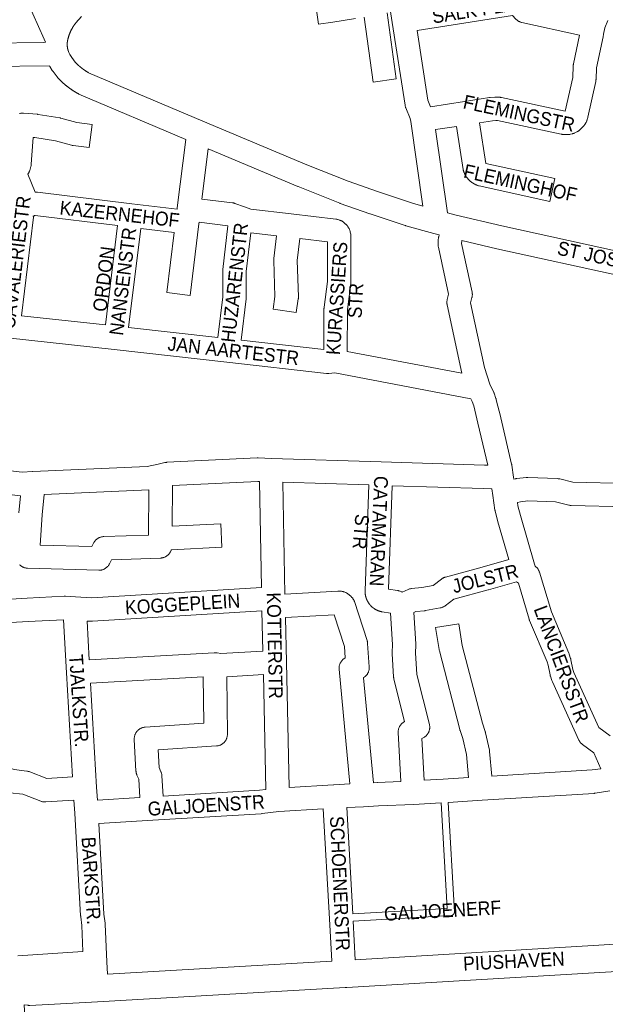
# Paper-space layout 'Layout1' of a CAD drawing. Header units: metres. Extents: x 123097 to 144122, y 392739 to 407589.
# Tile 202 of 256: x 134579 to 134905, y 395987 to 396534. Entities that reach past the tile are written whole.
import ezdxf
from ezdxf.enums import TextEntityAlignment as Align

# ---------------------------------------------------------------- set-up
doc = ezdxf.new("R2010")
doc.units = ezdxf.units.M
doc.header["$MEASUREMENT"] = 0
for name, color, linetype, lineweight in [('gs-anno-wegen algemeen tekst', 7, 'Continuous', 0), ('gs-knt-aanvullende hoofdweg', 7, 'Continuous', 0), ('gs-knt-paden', 7, 'Continuous', 0), ('gs-knt-wegen algemeen', 7, 'Continuous', 0)]:
    doc.layers.add(name, color=color, linetype=linetype, lineweight=lineweight)
doc.styles.add('Style-Arial', font='arial.ttf')

psp = doc.layouts.get("Layout1")

# ---------------------------------------------------------------- linework, layer by layer
at = {"layer": 'gs-knt-aanvullende hoofdweg', "color": 7, "linetype": 'Continuous', "flags": 128}
for points in [[(134766.099, 396011.73), (134923.108, 396021.067), (134923.243, 396021.074), (134926.462, 396021.207), (134926.594, 396021.212), (134926.716, 396021.217), (134939.621, 396021.541), (134939.853, 396021.543), (134940.085, 396021.538), (134947.711, 396021.258)], [(134628.266, 396003.743), (134753.101, 396010.969)], [(134957.747, 396003.914), (134952.966, 396005.13), (134947.715, 396006.228), (134939.765, 396006.52), (134927.221, 396006.205), (134761.44, 395996.406), (134761.43, 395996.406), (134760.469, 395996.35), (134760.46, 395996.35), (134622.638, 395988.373), (134622.598, 395988.37), (134585.082, 395986.398), (134584.738, 395986.388), (134584.393, 395986.394), (134584.049, 395986.415), (134583.706, 395986.453), (134581.928, 395986.687), (134583.808, 395953.983)]]:
    psp.add_lwpolyline(points, dxfattribs=at)
at = {"layer": 'gs-knt-paden', "color": 7, "linetype": 'Continuous', "flags": 128}
for points in [[(134764.652, 396037.237), (134817.111, 396040.212), (134813.778, 396099.003)], [(134817.79, 396099.246), (134821.239, 396038.433), (134821.242, 396038.337), (134821.24, 396038.242), (134821.235, 396038.146), (134821.224, 396038.051), (134821.209, 396037.957), (134821.19, 396037.863), (134821.166, 396037.77), (134821.137, 396037.679), (134821.105, 396037.589), (134821.068, 396037.501), (134821.027, 396037.414), (134820.982, 396037.33), (134820.933, 396037.248), (134820.88, 396037.168), (134820.823, 396037.091), (134820.763, 396037.017), (134820.699, 396036.945), (134820.632, 396036.877), (134820.562, 396036.812), (134820.489, 396036.75), (134820.413, 396036.692), (134820.334, 396036.638), (134820.253, 396036.587), (134820.169, 396036.541), (134820.083, 396036.498), (134819.996, 396036.46), (134819.907, 396036.426), (134819.816, 396036.396), (134819.724, 396036.37), (134819.63, 396036.349), (134819.536, 396036.332), (134819.441, 396036.32), (134819.346, 396036.312), (134764.879, 396033.224)]]:
    psp.add_lwpolyline(points, dxfattribs=at)
at = {"layer": 'gs-knt-wegen algemeen', "color": 7, "linetype": 'Continuous', "flags": 128}
for points in [[(134593.779, 396521.823), (134592.994, 396523.588), (134583.633, 396544.638), (134583.563, 396544.801), (134583.497, 396544.966), (134578.248, 396558.751), (134572.921, 396568.81), (134572.824, 396569.001), (134572.734, 396569.194), (134572.649, 396569.39), (134568.496, 396579.533), (134568.424, 396579.719), (134558.225, 396606.979), (134558.126, 396607.263), (134558.04, 396607.552), (134557.968, 396607.845), (134557.909, 396608.141), (134554.494, 396627.705)], [(134803.708, 396430.748), (134796.922, 396477.724), (134796.657, 396479.433), (134794.181, 396485.324), (134794.065, 396485.619), (134793.963, 396485.921), (134793.877, 396486.227), (134793.805, 396486.536), (134793.749, 396486.849), (134786.622, 396532.838), (134778.92, 396582.609)], [(134613.762, 396536.238), (134610.671, 396532.651), (134610.566, 396532.52), (134610.463, 396532.388), (134610.361, 396532.255), (134610.26, 396532.122), (134610.16, 396531.988), (134610.06, 396531.854), (134609.962, 396531.718), (134609.865, 396531.582), (134609.768, 396531.445), (134609.673, 396531.308), (134609.578, 396531.169), (134609.485, 396531.031), (134609.392, 396530.891), (134609.301, 396530.751), (134609.21, 396530.61), (134609.121, 396530.469), (134609.033, 396530.326), (134608.945, 396530.184), (134608.859, 396530.04), (134608.774, 396529.897), (134608.689, 396529.752), (134608.606, 396529.607), (134608.524, 396529.461), (134608.443, 396529.315), (134608.362, 396529.167), (134608.283, 396529.02), (134608.205, 396528.872), (134608.128, 396528.724), (134608.052, 396528.574), (134607.978, 396528.425), (134607.904, 396528.274), (134607.831, 396528.124), (134607.759, 396527.972), (134607.689, 396527.821), (134607.62, 396527.668), (134607.551, 396527.515), (134607.484, 396527.362), (134607.418, 396527.208), (134607.353, 396527.054), (134607.289, 396526.9), (134607.226, 396526.744), (134607.164, 396526.589), (134607.104, 396526.432), (134607.044, 396526.276), (134606.986, 396526.119), (134606.929, 396525.962), (134606.872, 396525.804), (134606.818, 396525.646), (134606.764, 396525.487), (134606.711, 396525.329), (134606.659, 396525.169), (134606.609, 396525.01), (134606.56, 396524.85), (134606.512, 396524.69), (134606.465, 396524.529), (134606.419, 396524.368), (134606.374, 396524.207), (134606.33, 396524.045), (134606.288, 396523.883), (134606.247, 396523.721), (134606.207, 396523.558), (134606.168, 396523.396), (134606.13, 396523.232), (134606.094, 396523.07), (134606.075, 396522.982), (134606.057, 396522.894), (134606.04, 396522.806), (134606.024, 396522.718), (134606.008, 396522.629), (134605.993, 396522.541), (134605.978, 396522.452), (134605.964, 396522.364), (134605.951, 396522.274), (134605.939, 396522.186), (134605.927, 396522.097), (134605.916, 396522.008), (134605.906, 396521.918), (134605.896, 396521.829), (134605.888, 396521.74), (134605.879, 396521.651), (134605.872, 396521.561), (134605.865, 396521.472), (134605.859, 396521.382), (134605.854, 396521.293), (134605.849, 396521.203), (134605.845, 396521.113), (134605.842, 396521.023), (134605.839, 396520.934), (134605.837, 396520.844), (134605.836, 396520.754), (134605.836, 396520.664), (134605.836, 396520.575), (134605.837, 396520.485), (134605.838, 396520.395), (134605.841, 396520.306), (134605.844, 396520.216), (134605.848, 396520.126), (134605.852, 396520.037), (134605.857, 396519.947), (134605.863, 396519.858), (134605.869, 396519.768), (134605.877, 396519.679), (134605.885, 396519.589), (134605.893, 396519.5), (134605.903, 396519.41), (134605.913, 396519.321), (134605.923, 396519.232), (134605.935, 396519.143), (134605.947, 396519.054), (134605.96, 396518.966), (134605.973, 396518.877), (134605.987, 396518.788), (134606.002, 396518.699), (134606.018, 396518.611), (134606.034, 396518.523), (134606.051, 396518.435), (134606.069, 396518.347), (134606.087, 396518.259), (134606.106, 396518.171), (134606.126, 396518.084), (134606.146, 396517.996), (134606.167, 396517.909), (134606.189, 396517.822), (134606.211, 396517.735), (134606.235, 396517.648), (134606.258, 396517.562), (134606.283, 396517.475), (134606.308, 396517.389), (134606.35, 396517.248)], [(134890.861, 396525.851), (134858.781, 396532.816), (134858.49, 396532.886), (134858.202, 396532.97), (134857.919, 396533.067), (134857.64, 396533.176), (134857.367, 396533.299), (134857.099, 396533.434), (134856.838, 396533.58), (134856.584, 396533.739), (134856.338, 396533.91), (134856.1, 396534.091), (134855.87, 396534.283), (134855.649, 396534.486), (134855.438, 396534.698), (134853.605, 396536.632), (134800.485, 396528.397)], [(134906.664, 396533.955), (134904.923, 396529.925), (134904.101, 396526.331), (134904.1, 396526.035), (134904.085, 396525.737), (134904.057, 396525.44), (134904.015, 396525.145), (134903.96, 396524.852), (134900.298, 396507.631), (134900.01, 396501.152), (134899.991, 396500.873), (134899.961, 396500.595), (134899.919, 396500.319), (134899.864, 396500.045), (134895.518, 396480.25), (134895.46, 396480.008), (134895.393, 396479.769), (134895.317, 396479.533), (134894.874, 396478.242), (134894.782, 396477.991), (134894.679, 396477.744), (134894.567, 396477.501), (134894.445, 396477.263), (134894.313, 396477.03), (134893.754, 396476.089), (134893.608, 396475.856), (134893.453, 396475.628), (134893.288, 396475.408), (134893.114, 396475.194), (134892.932, 396474.989), (134892.74, 396474.791), (134892.541, 396474.601), (134890.803, 396473.019), (134890.624, 396472.862), (134890.562, 396472.81), (134890.375, 396472.661), (134890.311, 396472.612), (134890.117, 396472.474), (134890.05, 396472.428), (134889.85, 396472.299), (134889.78, 396472.256), (134889.574, 396472.137), (134889.503, 396472.098), (134889.294, 396471.992)], [(134800.485, 396528.397), (134806.493, 396489.632), (134808.019, 396486)], [(134882.913, 396483.555), (134887.027, 396502.29), (134887.315, 396508.747), (134887.332, 396509.015), (134887.36, 396509.282), (134887.4, 396509.548), (134887.45, 396509.812), (134890.861, 396525.851)], [(134467.865, 396521.239), (134469.041, 396521.241), (134489.765, 396521.262), (134562.475, 396521.338), (134592.844, 396521.729)], [(134592.844, 396521.729), (134592.848, 396521.73)], [(134592.844, 396521.729), (134592.848, 396521.73)], [(134592.848, 396521.73), (134593.779, 396521.823)], [(134606.35, 396517.248), (134606.352, 396517.244), (134606.353, 396517.24)], [(134606.35, 396517.248), (134606.352, 396517.244), (134606.353, 396517.24)], [(134606.353, 396517.24), (134606.783, 396516.105), (134607.338, 396514.984), (134608.388, 396513.292), (134610.316, 396510.845), (134611.539, 396509.494), (134611.627, 396509.411), (134611.715, 396509.33), (134611.805, 396509.248), (134611.894, 396509.166), (134611.983, 396509.085), (134612.073, 396509.005), (134612.163, 396508.924), (134612.253, 396508.844), (134612.344, 396508.764), (134612.435, 396508.685), (134612.526, 396508.605), (134612.618, 396508.527), (134612.71, 396508.448), (134612.802, 396508.37), (134612.894, 396508.292), (134612.987, 396508.215), (134613.08, 396508.137), (134613.173, 396508.061), (134613.266, 396507.984), (134613.36, 396507.908), (134613.454, 396507.832), (134613.548, 396507.757), (134613.643, 396507.681), (134613.737, 396507.607), (134613.833, 396507.532), (134613.928, 396507.458), (134614.024, 396507.384), (134614.119, 396507.311), (134614.216, 396507.238), (134614.312, 396507.165), (134614.409, 396507.092), (134614.505, 396507.02), (134614.603, 396506.949), (134614.7, 396506.877), (134614.798, 396506.806), (134614.895, 396506.736), (134614.994, 396506.665), (134615.092, 396506.595), (134615.191, 396506.525), (134615.29, 396506.456), (134615.389, 396506.387), (134615.488, 396506.319), (134615.588, 396506.25), (134615.688, 396506.183), (134615.788, 396506.115), (134615.888, 396506.048), (134615.989, 396505.981), (134616.09, 396505.915), (134616.191, 396505.849), (134616.292, 396505.783), (134616.394, 396505.718), (134616.495, 396505.653), (134616.598, 396505.588), (134616.7, 396505.524), (134616.802, 396505.46), (134616.905, 396505.396), (134617.008, 396505.333), (134617.111, 396505.27), (134617.215, 396505.208), (134617.318, 396505.146), (134617.422, 396505.084), (134617.526, 396505.023), (134617.631, 396504.962), (134617.734, 396504.902), (134681.356, 396477.94)], [(134595.903, 396508.748), (134562.604, 396508.319), (134562.527, 396508.318), (134496.798, 396508.249)], [(134671.765, 396467.864), (134612.302, 396493.063), (134612.079, 396493.162), (134611.86, 396493.27), (134611.646, 396493.386), (134611.489, 396493.475), (134611.333, 396493.564), (134611.176, 396493.654), (134611.021, 396493.744), (134610.866, 396493.835), (134610.711, 396493.927), (134610.556, 396494.019), (134610.403, 396494.112), (134610.248, 396494.205), (134610.095, 396494.299), (134609.942, 396494.394), (134609.789, 396494.489), (134609.637, 396494.585), (134609.485, 396494.681), (134609.333, 396494.778), (134609.182, 396494.876), (134609.031, 396494.974), (134608.881, 396495.072), (134608.73, 396495.172), (134608.581, 396495.272), (134608.431, 396495.372), (134608.283, 396495.473), (134608.134, 396495.575), (134607.986, 396495.677), (134607.838, 396495.78), (134607.691, 396495.883), (134607.543, 396495.987), (134607.397, 396496.091), (134607.251, 396496.196), (134607.105, 396496.301), (134606.959, 396496.408), (134606.815, 396496.514), (134606.67, 396496.622), (134606.526, 396496.729), (134606.382, 396496.838), (134606.239, 396496.946), (134606.096, 396497.056), (134605.954, 396497.166), (134605.811, 396497.276), (134605.67, 396497.387), (134605.529, 396497.499), (134605.388, 396497.611), (134605.248, 396497.724), (134605.108, 396497.837), (134604.968, 396497.951), (134604.83, 396498.065), (134604.691, 396498.18), (134604.553, 396498.295), (134604.415, 396498.411), (134604.278, 396498.527), (134604.141, 396498.644), (134604.005, 396498.762), (134603.868, 396498.88), (134603.733, 396498.998), (134603.598, 396499.117), (134603.464, 396499.237), (134603.329, 396499.357), (134603.196, 396499.477), (134603.063, 396499.599), (134602.93, 396499.72), (134602.798, 396499.842), (134602.666, 396499.965), (134602.535, 396500.088), (134602.404, 396500.211), (134602.227, 396500.386), (134602.057, 396500.567), (134600.512, 396502.275), (134600.367, 396502.441), (134600.227, 396502.612), (134597.936, 396505.519), (134597.789, 396505.713), (134597.649, 396505.912), (134597.517, 396506.117), (134596.111, 396508.383), (134595.954, 396508.65), (134595.903, 396508.748)], [(134808.019, 396486), (134826.821, 396488.919), (134840.7, 396491.073), (134840.942, 396491.106), (134841.186, 396491.13), (134843.732, 396491.331), (134844.012, 396491.347), (134844.292, 396491.351), (134844.573, 396491.343), (134846.412, 396491.25), (134846.671, 396491.231), (134846.93, 396491.203), (134847.187, 396491.164), (134847.443, 396491.114), (134882.813, 396483.559), (134882.913, 396483.555)], [(134681.356, 396477.94), (134739.138, 396453.684), (134762.144, 396444.522), (134778.516, 396438.788), (134797.859, 396432.367), (134803.708, 396430.748)], [(134889.287, 396471.989), (134888.143, 396471.425), (134887.891, 396471.308), (134887.635, 396471.202), (134887.374, 396471.107), (134887.11, 396471.023), (134886.843, 396470.95), (134885.78, 396470.686), (134885.491, 396470.621), (134885.199, 396470.57), (134884.905, 396470.531), (134884.609, 396470.506), (134884.313, 396470.495), (134884.016, 396470.497), (134881.836, 396470.562), (134881.543, 396470.577), (134881.25, 396470.606), (134880.959, 396470.648), (134880.67, 396470.703), (134845.233, 396478.273), (134844.336, 396478.318), (134842.454, 396478.169), (134835.253, 396477.052)], [(134822.388, 396475.055), (134810.724, 396473.244)], [(134810.724, 396473.244), (134817.411, 396426.955)], [(134874.35, 396433.363), (134874.347, 396433.363), (134834.925, 396441.974), (134834.617, 396442.049), (134834.314, 396442.139), (134834.015, 396442.243), (134833.722, 396442.362), (134833.435, 396442.495), (134833.155, 396442.642), (134831.248, 396443.7), (134830.992, 396443.85), (134830.743, 396444.012), (134830.501, 396444.185), (134830.268, 396444.368), (134830.043, 396444.562), (134829.827, 396444.766), (134829.621, 396444.98), (134829.425, 396445.203), (134828.022, 396446.871), (134827.836, 396447.103), (134827.661, 396447.343), (134827.497, 396447.592), (134827.344, 396447.847), (134827.203, 396448.109), (134827.075, 396448.377), (134826.624, 396449.374), (134826.509, 396449.644), (134826.406, 396449.919), (134826.316, 396450.198), (134826.239, 396450.481), (134826.174, 396450.767), (134826.122, 396451.056), (134822.388, 396475.055)], [(134889.294, 396471.992), (134889.29, 396471.99), (134889.287, 396471.989)], [(134889.294, 396471.992), (134889.29, 396471.99), (134889.287, 396471.989)], [(134684.236, 396462.611), (134680.796, 396434.691), (134697.738, 396432.58), (134698.02, 396432.539), (134698.3, 396432.485), (134698.578, 396432.419), (134698.852, 396432.341), (134699.122, 396432.251), (134704.529, 396430.32), (134708.015, 396429.074), (134730.329, 396426.435), (134755.238, 396423.488), (134755.53, 396423.447), (134755.821, 396423.392), (134756.108, 396423.324), (134756.392, 396423.244), (134757.43, 396422.924), (134757.715, 396422.828), (134757.995, 396422.72), (134758.271, 396422.599), (134758.54, 396422.465), (134758.803, 396422.319), (134759.059, 396422.161), (134759.307, 396421.991), (134759.547, 396421.81), (134759.779, 396421.618), (134760.73, 396420.792), (134760.82, 396420.713), (134760.966, 396420.577), (134761.052, 396420.493), (134761.191, 396420.35), (134761.273, 396420.262), (134761.405, 396420.112), (134761.482, 396420.021), (134761.607, 396419.865), (134761.679, 396419.769), (134761.796, 396419.607), (134761.864, 396419.509), (134761.918, 396419.424), (134762.003, 396419.29), (134762.032, 396419.242)], [(134812.724, 396414.744), (134809.839, 396415.543), (134794.228, 396419.863), (134794.07, 396419.909), (134793.913, 396419.958), (134774.363, 396426.447), (134774.262, 396426.482), (134757.711, 396432.279), (134757.454, 396432.375), (134734.265, 396441.61), (134734.154, 396441.655), (134684.236, 396462.611)], [(134817.411, 396426.955), (134822.171, 396425.636), (134847.656, 396419.727), (134986.736, 396389.274), (134986.82, 396389.255), (134989.99, 396388.517)], [(134633.79, 396419.903), (134587.959, 396425.464), (134587.72, 396425.473), (134587.412, 396425.349), (134586.73, 396425.074)], [(134627.073, 396364.679), (134633.79, 396419.903)], [(134646.715, 396418.334), (134640.015, 396363.253)], [(134689.624, 396357.72), (134692.334, 396380.332), (134692.324, 396394.79), (134692.329, 396395.049), (134692.344, 396395.307), (134692.37, 396395.565), (134695.257, 396419.768)], [(134707.916, 396415.975), (134705.344, 396394.409), (134705.354, 396379.95), (134705.349, 396379.69), (134705.334, 396379.43), (134705.308, 396379.171), (134702.561, 396356.258)], [(134762.032, 396419.242), (134762.034, 396419.239), (134762.036, 396419.236)], [(134762.032, 396419.242), (134762.034, 396419.239), (134762.036, 396419.236)], [(134762.036, 396419.236), (134762.501, 396418.468), (134762.647, 396418.212), (134762.782, 396417.949), (134762.905, 396417.68), (134763.016, 396417.407), (134763.114, 396417.128), (134763.199, 396416.845), (134763.272, 396416.559), (134763.331, 396416.27), (134763.525, 396415.201), (134763.571, 396414.91), (134763.604, 396414.616), (134763.624, 396414.321), (134763.63, 396414.026)], [(134748.593, 396350.991), (134748.686, 396373.733), (134748.693, 396373.997), (134748.71, 396374.262), (134748.738, 396374.525), (134750.563, 396388.908), (134750.604, 396410.925)], [(134763.63, 396414.026), (134763.582, 396388.479), (134763.576, 396388.209), (134763.559, 396387.94), (134763.53, 396387.672), (134761.704, 396373.281), (134761.609, 396349.942)], [(134825.29, 396337.87), (134825.284, 396337.894), (134817.183, 396375.857), (134817.127, 396376.156), (134817.084, 396376.458), (134817.056, 396376.761), (134817.042, 396377.066), (134817.042, 396377.371), (134817.056, 396377.675), (134817.085, 396377.979), (134817.128, 396378.281), (134817.185, 396378.58), (134817.256, 396378.877), (134818.007, 396381.723), (134812.34, 396407.974), (134812.28, 396408.288), (134812.236, 396408.604), (134812.207, 396408.922), (134812.194, 396409.24), (134812.196, 396409.559), (134812.288, 396412.39), (134812.303, 396412.663), (134812.329, 396412.936), (134812.367, 396413.207), (134812.416, 396413.476), (134812.476, 396413.744), (134812.724, 396414.744)], [(134825.342, 396411.536), (134825.279, 396411.28), (134825.236, 396409.938), (134831.063, 396382.945), (134831.121, 396382.644), (134831.164, 396382.34), (134831.193, 396382.036), (134831.208, 396381.729), (134831.208, 396381.423), (134831.194, 396381.117), (134831.166, 396380.812), (134831.123, 396380.508), (134831.066, 396380.207), (134830.994, 396379.909), (134830.241, 396377.055), (134837.943, 396340.963), (134840.982, 396331.807), (134843.099, 396327.185), (134843.21, 396326.926), (134843.311, 396326.663), (134844.352, 396323.747), (134844.423, 396323.535), (134844.488, 396323.322), (134844.544, 396323.106), (134846.983, 396313.144), (134846.998, 396313.083), (134853.056, 396287.268), (134853.112, 396287.005), (134853.157, 396286.739), (134854.165, 396279.961), (134854.324, 396278.906)], [(135051.492, 396361.765), (134994.615, 396374.073), (134994.566, 396374.085), (134994.516, 396374.096), (134983.91, 396376.565), (134844.833, 396407.017), (134844.754, 396407.034), (134825.342, 396411.536)], [(134830.397, 396323.65), (134754.751, 396337.99), (134751.424, 396337.695), (134751.161, 396337.677), (134750.898, 396337.67), (134750.635, 396337.674), (134750.372, 396337.688), (134750.11, 396337.712), (134694.588, 396344.065), (134632.046, 396351.041), (134572.642, 396357.505), (134561.453, 396357.865), (134561.194, 396357.879), (134560.936, 396357.903), (134521.445, 396362.338), (134521.162, 396362.376), (134520.88, 396362.427), (134520.601, 396362.489), (134503.233, 396366.81), (134503.057, 396366.856), (134502.882, 396366.907), (134467.819, 396377.74)], [(134580.364, 396369.762), (134627.073, 396364.679)], [(134640.015, 396363.253), (134689.624, 396357.72)], [(134702.561, 396356.258), (134748.593, 396350.991)], [(134761.609, 396349.942), (134825.29, 396337.87)], [(134562.04, 396329.75), (134558.365, 396285.374), (134580.849, 396282.744), (134586.52, 396283.115), (134586.549, 396283.117), (134586.648, 396283.122), (134650.386, 396286.029), (134656.486, 396287.234), (134660.065, 396288.117), (134660.373, 396288.185), (134660.683, 396288.238), (134660.995, 396288.276), (134661.309, 396288.299), (134711.444, 396290.736), (134711.709, 396290.744), (134711.974, 396290.74), (134719.444, 396290.494), (134780.554, 396288.499), (134837.903, 396286.725), (134838, 396286.721), (134839.83, 396286.637)], [(134839.83, 396286.637), (134834.329, 396310.078), (134831.977, 396319.685), (134831.144, 396322.02), (134830.397, 396323.65)], [(134854.324, 396278.906), (134855.105, 396279.106), (134855.39, 396279.173), (134855.677, 396279.226), (134855.967, 396279.267), (134861.111, 396279.869), (134861.367, 396279.894), (134861.624, 396279.908), (134861.881, 396279.913), (134862.138, 396279.907), (134878.605, 396279.224), (134878.915, 396279.204), (134879.225, 396279.169), (134879.532, 396279.119), (134879.837, 396279.054), (134887.149, 396277.321), (134917.628, 396276.518)], [(134713.878, 396218.713), (134712.832, 396277.685)], [(134725.861, 396277.258), (134726.965, 396215.039)], [(134773.613, 396275.698), (134725.861, 396277.258)], [(134791.358, 396110.858), (134789.967, 396138.048), (134789.958, 396138.359), (134789.965, 396138.67), (134789.986, 396138.981), (134790.022, 396139.29), (134790.073, 396139.597), (134790.138, 396139.902), (134790.218, 396140.203), (134790.313, 396140.5), (134790.421, 396140.791), (134790.543, 396141.078), (134790.679, 396141.358), (134790.828, 396141.631), (134790.99, 396141.897), (134791.165, 396142.155), (134791.351, 396142.405), (134791.549, 396142.645), (134791.759, 396142.875), (134791.979, 396143.095), (134792.21, 396143.304), (134792.45, 396143.502), (134792.7, 396143.689), (134792.958, 396143.863), (134793.224, 396144.024), (134793.505, 396144.186), (134787.592, 396167.809), (134787.526, 396168.098), (134787.474, 396168.39), (134787.435, 396168.684), (134787.41, 396168.979), (134786.594, 396181.886), (134786.583, 396182.132), (134786.582, 396182.377), (134786.589, 396182.622), (134786.805, 396186.944), (134785.664, 396204.471), (134780.955, 396205.193), (134780.722, 396205.233), (134780.491, 396205.282), (134780.369, 396205.31), (134780.249, 396205.34), (134780.128, 396205.371), (134780.009, 396205.403), (134779.889, 396205.437), (134779.77, 396205.472), (134779.651, 396205.508), (134779.533, 396205.545), (134779.415, 396205.584), (134779.297, 396205.624), (134779.179, 396205.665), (134779.064, 396205.707), (134778.947, 396205.751), (134778.831, 396205.796), (134778.715, 396205.842), (134778.602, 396205.889), (134778.487, 396205.938), (134778.373, 396205.988), (134778.26, 396206.04), (134778.148, 396206.091), (134778.036, 396206.145), (134777.924, 396206.2), (134777.813, 396206.256), (134777.703, 396206.313), (134777.594, 396206.371), (134777.484, 396206.431), (134777.376, 396206.492), (134777.269, 396206.553), (134777.162, 396206.617), (134777.055, 396206.681), (134776.949, 396206.746), (134776.845, 396206.812), (134776.741, 396206.88), (134776.637, 396206.949), (134776.534, 396207.019), (134776.433, 396207.089), (134776.331, 396207.161), (134776.231, 396207.235), (134776.131, 396207.309), (134776.033, 396207.384), (134775.935, 396207.46), (134775.837, 396207.538), (134775.741, 396207.617), (134775.646, 396207.695), (134775.551, 396207.776), (134775.457, 396207.858), (134775.364, 396207.94), (134775.273, 396208.023), (134775.182, 396208.108), (134775.092, 396208.194), (134775.002, 396208.28), (134774.915, 396208.367), (134774.827, 396208.456), (134774.741, 396208.545), (134774.655, 396208.635), (134774.571, 396208.726), (134774.488, 396208.818), (134774.405, 396208.911), (134774.323, 396209.005), (134774.244, 396209.099), (134774.164, 396209.195), (134774.086, 396209.292), (134774.008, 396209.389), (134773.933, 396209.486), (134773.857, 396209.585), (134773.783, 396209.685), (134773.71, 396209.786), (134773.638, 396209.886), (134773.567, 396209.989), (134773.497, 396210.092), (134773.429, 396210.196), (134773.362, 396210.299), (134773.295, 396210.404), (134773.23, 396210.51), (134773.166, 396210.617), (134773.103, 396210.723), (134773.041, 396210.831), (134772.981, 396210.94), (134772.921, 396211.049), (134772.863, 396211.158), (134772.806, 396211.268), (134772.75, 396211.38), (134772.695, 396211.491), (134772.642, 396211.603), (134772.59, 396211.716), (134772.539, 396211.829), (134772.489, 396211.943), (134772.441, 396212.057), (134772.393, 396212.172), (134772.347, 396212.287), (134772.302, 396212.403), (134772.259, 396212.519), (134772.216, 396212.636), (134772.175, 396212.753), (134772.135, 396212.871), (134772.097, 396212.988), (134772.06, 396213.107), (134772.024, 396213.226), (134771.989, 396213.346), (134771.956, 396213.464), (134771.923, 396213.585), (134771.893, 396213.705), (134771.863, 396213.826), (134771.835, 396213.946), (134771.808, 396214.068), (134771.782, 396214.189), (134771.758, 396214.312), (134771.735, 396214.433), (134771.714, 396214.555), (134771.693, 396214.678), (134771.674, 396214.801), (134771.657, 396214.923), (134771.64, 396215.046), (134771.625, 396215.17), (134771.611, 396215.294), (134771.599, 396215.416), (134771.588, 396215.54), (134771.578, 396215.664), (134771.57, 396215.789), (134771.563, 396215.912), (134771.557, 396216.036), (134771.553, 396216.161), (134771.55, 396216.285), (134771.548, 396216.408), (134771.548, 396216.533), (134771.549, 396216.657), (134771.551, 396216.782), (134771.555, 396216.905), (134773.613, 396275.698)], [(134786.626, 396275.285), (134784.614, 396217.804), (134789.598, 396217.04), (134789.908, 396216.984), (134790.216, 396216.914), (134790.52, 396216.829), (134790.819, 396216.729), (134791.113, 396216.615), (134791.901, 396216.287), (134792.096, 396216.201)], [(134841.97, 396273.505), (134837.452, 396273.713), (134786.626, 396275.285)], [(134851.526, 396234.245), (134845.388, 396255.202), (134845.32, 396255.455), (134843.89, 396261.181), (134843.825, 396261.47), (134843.773, 396261.761), (134842.526, 396269.81), (134842.521, 396269.839), (134841.97, 396273.505)], [(134578.991, 396260.242), (134579.816, 396269.756), (134550.621, 396273.171)], [(134590.814, 396242.291), (134619.565, 396241.421), (134620.531, 396243.374), (134620.679, 396243.656), (134620.841, 396243.93), (134621.016, 396244.196), (134621.204, 396244.454), (134621.404, 396244.701), (134621.616, 396244.939), (134621.84, 396245.166), (134622.074, 396245.382), (134622.318, 396245.586), (134622.573, 396245.778), (134622.836, 396245.957), (134623.108, 396246.123), (134623.387, 396246.276), (134623.674, 396246.414), (134623.967, 396246.539), (134624.266, 396246.649), (134624.57, 396246.744), (134624.878, 396246.825), (134625.19, 396246.89), (134625.504, 396246.94), (134625.821, 396246.974), (134626.139, 396246.993), (134651.081, 396247.864), (134651.314, 396273.038), (134592.938, 396270.376), (134591.968, 396259.177), (134590.814, 396242.291)], [(134917.11, 396263.507), (134886.131, 396264.323), (134885.863, 396264.336), (134885.595, 396264.36), (134885.329, 396264.394), (134885.064, 396264.44), (134884.801, 396264.497), (134877.441, 396266.241), (134862.113, 396266.877), (134857.917, 396266.386), (134856.296, 396265.97)], [(134856.296, 396265.97), (134856.594, 396264.048), (134857.92, 396258.736), (134865.859, 396231.629), (134866.168, 396230.576), (134866.34, 396230.447), (134866.576, 396230.252), (134866.804, 396230.046), (134867.021, 396229.83), (134867.227, 396229.603), (134867.423, 396229.367), (134867.608, 396229.122), (134867.78, 396228.868), (134867.941, 396228.607), (134868.089, 396228.338), (134868.225, 396228.063), (134868.347, 396227.782), (134868.456, 396227.495), (134868.551, 396227.203), (134875.187, 396205.115), (134884.909, 396182.137), (134885.015, 396181.87), (134885.109, 396181.6), (134885.882, 396179.204), (134885.955, 396178.962), (134886.019, 396178.717), (134886.073, 396178.47), (134887.124, 396173.163), (134887.715, 396171.431), (134901.629, 396140.828), (134907.951, 396136.189)], [(134792.096, 396216.201), (134795.594, 396217.667), (134795.889, 396217.782), (134796.19, 396217.883), (134796.495, 396217.969), (134796.803, 396218.041), (134797.115, 396218.097), (134797.43, 396218.137), (134803.177, 396218.741), (134809.431, 396219.853), (134813.959, 396223.342), (134814.188, 396223.511), (134814.425, 396223.669), (134814.668, 396223.818), (134814.917, 396223.955), (134815.172, 396224.081), (134815.433, 396224.196), (134815.698, 396224.3), (134815.968, 396224.392), (134816.241, 396224.472), (134836.59, 396229.945), (134851.526, 396234.245)], [(134517.855, 396218.942), (134574.247, 396212.205), (134583.472, 396212.718)], [(134583.479, 396212.719), (134604.136, 396213.87), (134604.392, 396213.879), (134604.648, 396213.878), (134604.903, 396213.867), (134610.369, 396213.526), (134619.558, 396212.953), (134713.878, 396218.713)], [(134855.815, 396221.932), (134840.137, 396217.417), (134840.027, 396217.386), (134820.877, 396212.236), (134816.114, 396208.566), (134815.862, 396208.381), (134815.601, 396208.209), (134815.332, 396208.049), (134815.056, 396207.902), (134814.773, 396207.769), (134814.484, 396207.649), (134814.19, 396207.544), (134813.89, 396207.452), (134813.587, 396207.376), (134813.281, 396207.314), (134805.228, 396205.882), (134804.998, 396205.845), (134804.768, 396205.817), (134799.743, 396205.289), (134798.687, 396204.846)], [(134902.646, 396117.973), (134898.832, 396126.732), (134892.555, 396131.338), (134892.316, 396131.522), (134892.085, 396131.718), (134891.864, 396131.924), (134891.652, 396132.139), (134891.451, 396132.365), (134891.26, 396132.6), (134891.081, 396132.843), (134890.913, 396133.094), (134890.756, 396133.353), (134890.612, 396133.619), (134890.481, 396133.891), (134875.73, 396166.332), (134875.605, 396166.626), (134875.494, 396166.926), (134874.66, 396169.372), (134874.573, 396169.647), (134874.498, 396169.926), (134874.436, 396170.208), (134873.375, 396175.567), (134872.807, 396177.328), (134863.059, 396200.367), (134862.971, 396200.586), (134862.891, 396200.807), (134862.819, 396201.031), (134856.808, 396221.039), (134855.815, 396221.932)], [(134726.965, 396215.039), (134756.362, 396216.698), (134756.67, 396216.708), (134756.979, 396216.703), (134757.286, 396216.684), (134758.124, 396216.612), (134758.415, 396216.581), (134758.704, 396216.536), (134758.991, 396216.478), (134759.275, 396216.408), (134759.555, 396216.325), (134759.831, 396216.229), (134760.557, 396215.96), (134760.85, 396215.843), (134761.137, 396215.712), (134761.418, 396215.567), (134761.691, 396215.409), (134761.956, 396215.238), (134762.213, 396215.054), (134762.461, 396214.857), (134762.698, 396214.649), (134763.827, 396213.611), (134764.045, 396213.401), (134764.254, 396213.181), (134764.451, 396212.951), (134764.638, 396212.713), (134764.814, 396212.466), (134764.977, 396212.211), (134765.129, 396211.949), (134765.269, 396211.68), (134765.395, 396211.405), (134765.509, 396211.124), (134765.608, 396210.842), (134765.61, 396210.839), (134765.611, 396210.834)], [(134583.472, 396212.718), (134583.476, 396212.719), (134583.479, 396212.719)], [(134583.472, 396212.718), (134583.476, 396212.719), (134583.479, 396212.719)], [(134765.611, 396210.834), (134772.668, 396189.202), (134772.747, 396188.943), (134772.814, 396188.68), (134772.871, 396188.415), (134772.917, 396188.148), (134772.952, 396187.88), (134772.975, 396187.61), (134773.834, 396174.536), (134773.847, 396174.217), (134773.845, 396173.897), (134773.826, 396173.578), (134773.793, 396173.261), (134773.743, 396172.945), (134773.678, 396172.633), (134773.598, 396172.323), (134773.503, 396172.019), (134773.393, 396171.719), (134773.269, 396171.425), (134773.13, 396171.137), (134772.977, 396170.857), (134772.811, 396170.584), (134772.631, 396170.32), (134772.439, 396170.065), (134772.235, 396169.819), (134772.018, 396169.584), (134771.791, 396169.36), (134771.553, 396169.147), (134771.304, 396168.947), (134771.046, 396168.758), (134770.779, 396168.583), (134770.637, 396168.499), (134776.152, 396110.155)], [(134714.151, 396205.685), (134619.951, 396199.933), (134619.683, 396199.922), (134619.416, 396199.923), (134619.149, 396199.934), (134616.885, 396200.075), (134618.131, 396178.455), (134687.588, 396182.425), (134687.89, 396182.435), (134688.061, 396182.433), (134688.206, 396182.431), (134688.379, 396182.42), (134688.387, 396182.42), (134688.523, 396182.411), (134688.712, 396182.39), (134688.833, 396182.377), (134688.838, 396182.376), (134689.011, 396182.348), (134689.046, 396182.343), (134689.15, 396182.326), (134689.199, 396182.317), (134691.206, 396181.927), (134714.687, 396183.283)], [(134714.687, 396183.283), (134714.151, 396205.685)], [(134763.139, 396109.462), (134757.11, 396173.247), (134757.088, 396173.562), (134757.081, 396173.877), (134757.09, 396174.192), (134757.113, 396174.507), (134757.152, 396174.82), (134757.206, 396175.13), (134757.275, 396175.438), (134757.359, 396175.742), (134757.457, 396176.042), (134757.57, 396176.336), (134757.697, 396176.625), (134757.838, 396176.907), (134757.992, 396177.182), (134758.16, 396177.449), (134758.34, 396177.708), (134758.533, 396177.958), (134758.737, 396178.198), (134758.953, 396178.428), (134759.179, 396178.647), (134759.416, 396178.855), (134759.663, 396179.052), (134759.919, 396179.236), (134760.184, 396179.407), (134760.456, 396179.565), (134760.037, 396185.941), (134754.295, 396203.54), (134727.263, 396202.015)], [(134798.687, 396204.846), (134799.822, 396187.416), (134799.834, 396187.167), (134799.836, 396186.917), (134799.828, 396186.668), (134799.611, 396182.34), (134800.367, 396170.394), (134807.33, 396142.574), (134807.399, 396142.269), (134807.452, 396141.962), (134807.492, 396141.652), (134807.516, 396141.341), (134807.525, 396141.029), (134807.519, 396140.717), (134807.498, 396140.406), (134807.463, 396140.096), (134807.412, 396139.788), (134807.347, 396139.482), (134807.268, 396139.181), (134807.174, 396138.883), (134807.065, 396138.59), (134806.943, 396138.303), (134806.808, 396138.022), (134806.659, 396137.748), (134806.497, 396137.481), (134806.322, 396137.223), (134806.135, 396136.973), (134805.937, 396136.732), (134805.727, 396136.501), (134805.506, 396136.28), (134805.275, 396136.07), (134805.034, 396135.872), (134804.784, 396135.685), (134804.525, 396135.511), (134804.259, 396135.349), (134803.174, 396134.725), (134804.361, 396111.512)], [(134584.197, 396199.719), (134574.402, 396199.173)], [(134584.204, 396199.72), (134584.2, 396199.719), (134584.197, 396199.719)], [(134584.204, 396199.72), (134584.2, 396199.719), (134584.197, 396199.719)], [(134608.834, 396113.472), (134605.507, 396171.21), (134603.801, 396200.811), (134584.204, 396199.72)], [(134727.263, 396202.015), (134727.855, 396177.282), (134729.3, 396107.527)], [(134714.977, 396170.258), (134694.555, 396169.079)], [(134716.302, 396106.364), (134714.977, 396170.258)], [(134681.535, 396169.038), (134618.88, 396165.456), (134622.205, 396107.762)], [(134622.627, 396100.457), (134646.187, 396101.889), (134645.598, 396112.183), (134644.618, 396114.452), (134644.51, 396114.719), (134644.414, 396114.99), (134644.33, 396115.264), (134644.258, 396115.543), (134644.198, 396115.824), (134644.151, 396116.108), (134644.117, 396116.393), (134644.095, 396116.679), (134643.141, 396134.228), (134643.131, 396134.545), (134643.137, 396134.862), (134643.159, 396135.179), (134643.195, 396135.494), (134643.248, 396135.807), (134643.315, 396136.118), (134643.397, 396136.424), (134643.495, 396136.726), (134643.607, 396137.024), (134643.733, 396137.315), (134643.873, 396137.6), (134644.027, 396137.877), (134644.195, 396138.147), (134644.375, 396138.408), (134644.568, 396138.66), (134644.773, 396138.903), (134644.989, 396139.135), (134645.217, 396139.356), (134645.455, 396139.566), (134645.703, 396139.765), (134645.96, 396139.95), (134646.226, 396140.123), (134646.5, 396140.283), (134646.782, 396140.43), (134647.071, 396140.562), (134647.365, 396140.68), (134647.665, 396140.784), (134647.97, 396140.873), (134648.279, 396140.947), (134648.591, 396141.006), (134648.905, 396141.049), (134649.221, 396141.077), (134681.86, 396143.186), (134681.535, 396169.038)], [(134694.555, 396169.079), (134694.956, 396137.17), (134694.953, 396136.851), (134694.933, 396136.533), (134694.898, 396136.216), (134694.848, 396135.901), (134694.782, 396135.589), (134694.701, 396135.28), (134694.605, 396134.976), (134694.494, 396134.677), (134694.369, 396134.384), (134694.229, 396134.097), (134694.076, 396133.817), (134693.909, 396133.546), (134693.729, 396133.282), (134693.536, 396133.028), (134693.331, 396132.784), (134693.114, 396132.55), (134692.887, 396132.327), (134692.648, 396132.115), (134692.399, 396131.915), (134692.141, 396131.728), (134691.874, 396131.553), (134691.599, 396131.392), (134691.317, 396131.245), (134691.027, 396131.111), (134690.731, 396130.992), (134690.43, 396130.887), (134690.124, 396130.798), (134689.814, 396130.723), (134689.5, 396130.664), (134689.184, 396130.62), (134688.867, 396130.592), (134656.491, 396128.5), (134657.032, 396118.547), (134658.009, 396116.286), (134658.116, 396116.021), (134658.212, 396115.753), (134658.295, 396115.48), (134658.367, 396115.204), (134658.427, 396114.925), (134658.474, 396114.644), (134658.509, 396114.361), (134658.531, 396114.076), (134659.183, 396102.678), (134712.826, 396105.938), (134716.302, 396106.364)], [(134840.805, 396127.492), (134842.133, 396113.841), (134897.863, 396117.246), (134902.646, 396117.973)], [(134555.849, 396124.813), (134576.268, 396117.47), (134583.447, 396116.589), (134583.759, 396116.543), (134584.068, 396116.482), (134584.374, 396116.406), (134584.676, 396116.315), (134584.969, 396116.211), (134584.972, 396116.21), (134584.977, 396116.208)], [(134584.977, 396116.208), (134594.519, 396112.571), (134608.834, 396113.472)], [(134729.3, 396107.527), (134754.039, 396109.025), (134754.121, 396109.029), (134763.139, 396109.462)], [(134776.152, 396110.155), (134778.293, 396110.282), (134778.389, 396110.287), (134791.358, 396110.858)], [(134609.585, 396100.474), (134593.928, 396099.488), (134593.62, 396099.476), (134593.311, 396099.478), (134593.002, 396099.496), (134592.695, 396099.527), (134592.39, 396099.574), (134592.087, 396099.635), (134591.787, 396099.71), (134591.491, 396099.799), (134591.2, 396099.902), (134581.075, 396103.762), (134573.958, 396104.635)], [(134622.205, 396107.762), (134622.205, 396107.758), (134622.205, 396107.755)], [(134622.205, 396107.762), (134622.205, 396107.758), (134622.205, 396107.755)], [(134622.205, 396107.755), (134622.627, 396100.457)], [(134907.716, 396105.574), (134899.53, 396104.33), (134899.24, 396104.292), (134898.949, 396104.268), (134836.669, 396100.463), (134817.79, 396099.246)], [(134610.007, 396093.19), (134609.585, 396100.474)], [(134813.778, 396099.003), (134798.561, 396098.143), (134798.481, 396098.139), (134779.011, 396097.281), (134770.645, 396096.788), (134770.574, 396096.785), (134761.304, 396096.339)], [(134610.007, 396093.183), (134610.007, 396093.187), (134610.007, 396093.19)], [(134610.007, 396093.183), (134610.007, 396093.187), (134610.007, 396093.19)], [(134614.589, 396016.243), (134613.958, 396030.699), (134613.347, 396035.677), (134613.324, 396035.886), (134613.309, 396036.095), (134610.007, 396093.183)], [(134748.303, 396095.634), (134723.526, 396094.133), (134714.213, 396092.99), (134714.014, 396092.969), (134713.815, 396092.954), (134653.451, 396089.286), (134623.38, 396087.459)], [(134753.101, 396010.969), (134751.766, 396034.494), (134748.303, 396095.634)], [(134761.304, 396096.339), (134764.652, 396037.237)], [(134623.38, 396087.459), (134626.295, 396037.057), (134626.912, 396032.033), (134626.939, 396031.778), (134626.955, 396031.523), (134627.872, 396010.499)], [(134764.879, 396033.224), (134766.099, 396011.73)], [(134578.387, 396013.85), (134614.589, 396016.243)], [(134627.872, 396010.499), (134628.266, 396003.743)]]:
    psp.add_lwpolyline(points, dxfattribs=at)
for points in [[(134766.122, 396535.026), (134753.577, 396533.081), (134745.711, 396531.862, -0.3706043), (134745.701, 396531.869), (134743.709, 396544.718, -0.370607)], [(134783.916, 396538.188), (134788.883, 396501.473, -0.3694918), (134788.875, 396501.463), (134775.991, 396499.72, -0.3694928), (134775.981, 396499.727), (134771.101, 396535.798)], [(134579.381, 396482.22), (134579.689, 396482.294), (134580, 396482.352), (134580.314, 396482.396), (134580.63, 396482.424), (134580.946, 396482.436), (134581.263, 396482.433), (134581.579, 396482.415), (134589.222, 396481.789), (134589.473, 396481.764), (134589.723, 396481.729), (134601.689, 396479.806), (134601.911, 396479.766), (134602.132, 396479.718), (134602.352, 396479.663), (134611.217, 396477.272), (134619.723, 396476.149, -0.3693155), (134619.731, 396476.138)], [(134619.731, 396476.138), (134618.029, 396463.249, -0.3693162), (134618.019, 396463.241), (134609.086, 396464.42), (134608.802, 396464.464), (134608.521, 396464.52), (134608.243, 396464.589), (134599.288, 396467.004), (134587.907, 396468.833), (134586.92, 396468.914), (134586.682, 396466.413), (134585.862, 396454.002), (134585.835, 396453.704), (134585.795, 396453.407), (134585.741, 396453.113), (134585.674, 396452.821), (134585.293, 396451.328), (134585.211, 396451.036), (134585.116, 396450.748), (134585.007, 396450.465), (134584.885, 396450.188), (134584.751, 396449.916), (134584.604, 396449.651), (134583.885, 396448.421), (134588.054, 396438.489), (134588.707, 396438.466), (134588.981, 396438.45), (134589.254, 396438.423), (134641.823, 396432.044), (134666.975, 396428.991), (134667.079, 396429.831), (134671.765, 396467.864)], [(134835.253, 396477.052), (134838.769, 396454.461), (134877.125, 396446.083, -0.3694658), (134877.132, 396446.072), (134874.357, 396433.37, -0.260007), (134874.35, 396433.363)], [(134586.73, 396425.074), (134587.263, 396425.226, -0.5818407), (134587.275, 396425.214), (134587.075, 396424.536), (134580.364, 396369.762)], [(134695.257, 396419.768), (134679.204, 396421.769), (134679.103, 396420.95), (134674.187, 396381.044, -0.3688596), (134674.177, 396381.036), (134661.273, 396382.626, -0.3688613), (134661.265, 396382.636), (134665.383, 396416.069), (134646.715, 396418.334)], [(134750.604, 396410.925), (134735.264, 396412.74), (134733.812, 396400.482), (134734.452, 396380.322), (134734.454, 396380.03), (134734.444, 396379.738), (134734.421, 396379.447), (134734.384, 396379.157), (134733.259, 396371.605, -0.3702543), (134733.248, 396371.597), (134720.389, 396373.513, -0.3702547), (134720.381, 396373.524), (134721.42, 396380.495), (134720.783, 396400.557), (134720.78, 396400.8), (134720.786, 396401.043), (134720.801, 396401.286), (134720.825, 396401.528), (134722.334, 396414.27), (134707.916, 396415.975)], [(134712.832, 396277.685), (134711.811, 396277.719), (134664.357, 396275.412), (134664.147, 396252.778), (134691.233, 396254.081, -0.3551405), (134691.243, 396254.074), (134691.868, 396241.087, -0.3551415), (134691.861, 396241.077), (134663.775, 396239.725), (134663.762, 396239.68), (134663.665, 396239.385), (134663.553, 396239.095), (134663.428, 396238.811), (134663.289, 396238.533), (134663.138, 396238.262), (134662.973, 396237.998), (134662.797, 396237.743), (134662.608, 396237.496), (134662.407, 396237.259), (134662.196, 396237.031), (134661.974, 396236.814), (134661.742, 396236.608), (134661.5, 396236.413), (134661.25, 396236.229), (134660.99, 396236.058), (134660.723, 396235.9), (134660.449, 396235.754), (134660.168, 396235.622), (134659.881, 396235.503), (134659.589, 396235.398), (134659.292, 396235.307), (134658.991, 396235.23), (134658.687, 396235.168), (134658.38, 396235.12), (134658.071, 396235.087), (134657.761, 396235.069), (134630.477, 396234.117), (134629.381, 396231.901), (134629.237, 396231.627), (134629.08, 396231.36), (134628.911, 396231.1), (134628.729, 396230.85), (134628.536, 396230.607), (134628.332, 396230.375), (134628.117, 396230.152), (134627.891, 396229.94), (134627.656, 396229.739), (134627.411, 396229.55), (134627.158, 396229.372), (134626.896, 396229.206), (134626.627, 396229.053), (134626.351, 396228.913), (134626.068, 396228.786), (134625.78, 396228.673), (134625.487, 396228.574), (134625.189, 396228.489), (134624.888, 396228.418), (134624.583, 396228.361), (134624.277, 396228.319), (134623.968, 396228.292), (134623.659, 396228.279), (134623.349, 396228.281), (134583.661, 396229.481), (134583.344, 396229.498), (134583.029, 396229.531), (134582.715, 396229.579), (134582.404, 396229.642), (134582.097, 396229.721), (134581.793, 396229.814), (134581.495, 396229.922), (134581.202, 396230.044), (134580.916, 396230.181), (134580.636, 396230.331), (134580.364, 396230.495), (134580.101, 396230.672), (134579.846, 396230.861), (134579.601, 396231.063), (134579.366, 396231.276)], [(134804.361, 396111.512), (134815.023, 396112.114), (134829.131, 396113.024), (134827.884, 396125.85), (134825.921, 396134.807), (134824.397, 396139.177), (134824.314, 396139.43), (134824.242, 396139.687), (134812.876, 396183.553), (134812.806, 396183.853), (134812.75, 396184.156), (134810.788, 396196.406, -0.3709171), (134810.796, 396196.417), (134823.633, 396198.473, -0.370915), (134823.644, 396198.465), (134825.557, 396186.52), (134836.779, 396143.211), (134838.343, 396138.725), (134838.424, 396138.478), (134838.494, 396138.229), (134838.555, 396137.976), (134840.685, 396128.26), (134840.735, 396128.007), (134840.775, 396127.752), (134840.805, 396127.5), (134840.805, 396127.496), (134840.805, 396127.492)]]:
    psp.add_lwpolyline(points, format="xyb", dxfattribs=at)

# ---------------------------------------------------------------- texts
at = {"layer": 'gs-anno-wegen algemeen tekst', "color": 7, "style": 'Style-Arial', "width": 0.909091}
for s, rotation, p in [('SALK PLANTSOEN', 9.0733, (134851.816, 396542.857)), ('FLEMINGSTR', 347.94171, (134857.207, 396482.372)), ('FLEMINGHOF', 347.6607, (134857.964, 396443.605)), ('CAVALERIESTR', 83.0384, (134577.226, 396399.447)), ('KAZERNEHOF', 353.806, (134634.984, 396426.35)), ('NANSENSTR', 82.8714, (134636.759, 396388.88)), ('HUZARENSTR', 83.57553, (134698.962, 396388.234)), ('ST JOSEPHSTR', 347.96887, (134914.877, 396399.932)), ('ORDON', 82.8714, (134626.116, 396390.211)), ('KURASSIERS', 86.1426, (134755.826, 396379.476)), ('STR', 87.14945, (134766.233, 396378.174)), ('JAN AARTESTR', 353.5004, (134698.289, 396350.262)), ('CATAMARAN', 267.60766, (134779.234, 396250.059)), ('STR', 264.97147, (134769.21, 396249.684)), ('KOGGEPLEIN', 3.49438, (134670.025, 396209.513)), ('KOTTERSTR', 271.18835, (134721.317, 396186.389)), ('LANCIERSSTR', 290.44194, (134880.767, 396176.076)), ('TJALKSTR.', 273.744, (134612.392, 396155.72)), ('GALJOENSTR', 3.5492, (134683.152, 396097.613)), ('SCHOENERSTR', 272.6939, (134757.574, 396054.187)), ('BARKSTR.', 273.744, (134619.233, 396055.682)), ('GALJOENERF', 3.24527, (134814.638, 396039.06)), ('PIUSHAVEN', 2.8887, (134854.316, 396010.969))]:
    psp.add_text(s, height=7.7, rotation=rotation, dxfattribs=at).set_placement(p, align=Align.MIDDLE_CENTER)
at = {"layer": 'gs-anno-wegen algemeen tekst', "color": 7, "linetype": 'Continuous', "style": 'Style-Arial', "width": 0.909091}
psp.add_text('JOLSTR', height=7.7, rotation=13.8415, dxfattribs=at).set_placement((134838.336, 396223.673), align=Align.MIDDLE_CENTER)

doc.saveas('drawing.dxf')
